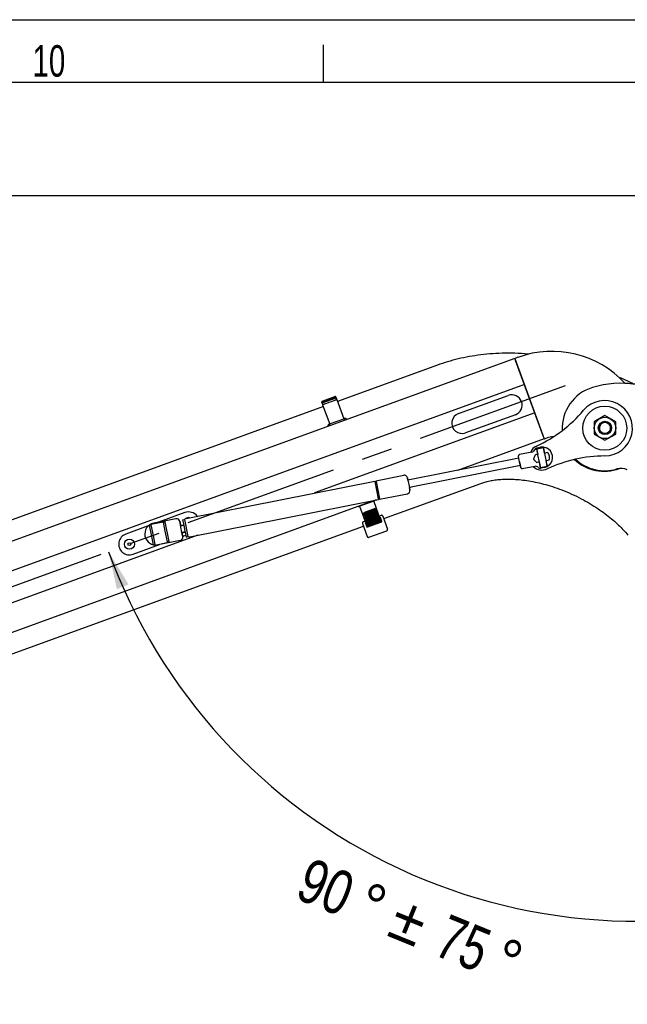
# Model space of a CAD drawing. Extents: x 0 to 594, y 0 to 420.
# Tile 27 of 29: x 471 to 519, y 342 to 420. Entities that reach past the tile are written whole.
import ezdxf
from ezdxf.enums import TextEntityAlignment as Align

# ---------------------------------------------------------------- set-up
doc = ezdxf.new("R2010")
doc.units = 0
doc.header["$LTSCALE"] = 32.67
doc.linetypes.add('CENTER', pattern=[0.6, 0.375, -0.075, 0.075, -0.075])
doc.layers.get('0').update_dxf_attribs({"linetype": 'CONTINUOUS'})
for name, color, linetype in [('100-5506_L_DXF_CONTINUOUS_', 7, 'CONTINUOUS'), ('100-5506_R_DXF_CONTINUOUS_', 7, 'CONTINUOUS'), ('100-5512-L_DXF_CONTINUOUS_', 7, 'CONTINUOUS'), ('100-5512-R_DXF_CONTINUOUS_', 7, 'CONTINUOUS'), ('100-5516_DXF_CONTINUOUS_LI', 7, 'CONTINUOUS'), ('100-5906_DXF_CONTINUOUS_LI', 7, 'CONTINUOUS'), ('100-5914_DXF_CONTINUOUS_LI', 7, 'CONTINUOUS'), ('100-5954_G_DXF_CONTINUOUS_', 7, 'CONTINUOUS'), ('100-9010_DXF_CONTINUOUS_LI', 7, 'CONTINUOUS'), ('100-9011_DXF_CONTINUOUS_LI', 7, 'CONTINUOUS'), ('102118-REF_DXF_CONTINUOUS_', 7, 'CONTINUOUS'), ('102683_DXF_AXIS', 7, 'CONTINUOUS'), ('102683_DXF_CONTINUOUS_LINE', 7, 'CONTINUOUS'), ('102727_DXF_CONTINUOUS_LINE', 7, 'CONTINUOUS'), ('102728_DXF_CONTINUOUS_LINE', 7, 'CONTINUOUS'), ('104080_2D_DXF_DIMENSION', 7, 'CONTINUOUS'), ('104080_2D_DXF_FORMAT', 7, 'CONTINUOUS'), ('104420_DXF_CONTINUOUS_LINE', 7, 'CONTINUOUS'), ('135584_DXF_CONTINUOUS_LINE', 7, 'CONTINUOUS'), ('136185_DXF_CONTINUOUS_LINE', 7, 'CONTINUOUS'), ('STAB_K4-D4_DXF_CONTINUOUS_', 7, 'CONTINUOUS')]:
    doc.layers.add(name, color=color, linetype=linetype)
doc.styles.get("Standard").update_dxf_attribs({"font": 'txt', "width": 0.7})
doc.styles.add('TEXTSTYLE_3', font='gdt', dxfattribs={"width": 0.7})
doc.dimstyles.new('DIMSTYLE_2', dxfattribs={"dimtxt": 3.5, "dimasz": 3, "dimexe": 1.5, "dimexo": 1, "dimgap": 1.75, "dimtad": 1, "dimdec": 1, "dimlfac": 10, "dimtxsty": 'STANDARD', "dimblk": '_ARROW_FILLED', "dimblk1": '_ARROW_FILLED', "dimblk2": '_ARROW_FILLED', "dimcen": 0.09, "dimazin": 3, "dimtol": 1, "dimtp": 75, "dimtm": 75, "dimtfac": 1, "dimtdec": 1, "dimtofl": 0, "dimtmove": 0, "dimatfit": 3, "dimtolj": 1})

# ---------------------------------------------------------------- blocks, each defined once
blk = doc.blocks.new('*D2')
at = {"layer": '104080_2D_DXF_DIMENSION', "color": 2, "linetype": 'CONTINUOUS'}
for start, end in [(200, 245), (245, 290)]:
    blk.add_arc((519.849, 392.994), 44.607, start, end, dxfattribs=at)
for points in [[(479.516, 375.141), (477.932, 377.738), (478.588, 374.768)], [(532.408, 349.671), (535.105, 351.077), (532.098, 350.622)]]:
    blk.add_solid(points, dxfattribs=at)
for s, width, p in [('90', 0.785714, (494.511, 349.488)), ('75', 0.75, (505.427, 345.028))]:
    blk.add_text(s, height=3.5, rotation=-22.22398, dxfattribs=dict(at, width=width)).set_placement(p, align=Align.CENTER)
at = {"layer": '104080_2D_DXF_DIMENSION', "color": 2, "linetype": 'CONTINUOUS', "style": 'TEXTSTYLE_3'}
for s, p in [('`', (501.107, 346.794)), ('~', (498.137, 348.007)), ('~', (508.937, 343.594))]:
    blk.add_text(s, height=3.5, rotation=-22.22398, dxfattribs=at).set_placement(p, align=Align.CENTER)
blk = doc.blocks.new('_ARROW_FILLED')
at = {"color": 0, "linetype": 'BYBLOCK'}
blk.add_solid([(0, 0), (-1, 0.167), (-1, -0.167)], dxfattribs=at)

msp = doc.modelspace()

# ---------------------------------------------------------------- linework, layer by layer
at = {"layer": '100-5506_L_DXF_CONTINUOUS_', "color": 7, "linetype": 'CONTINUOUS'}
for p, q in [((510.417, 393.18), (510.194, 393.099)), ((512.52, 386.709), (512.742, 386.79))]:
    msp.add_line(p, q, dxfattribs=at)
for centre, radius, start, end in [((513.121, 385.749), 7.907, 42.66503, 110), ((513.121, 385.749), 1.107, 85.35798, 110), ((517.262, 387.53), 3.4, 226.48731, 290.79701)]:
    msp.add_arc(centre, radius, start, end, dxfattribs=at)
at = {"layer": '100-5506_R_DXF_CONTINUOUS_', "color": 7, "linetype": 'CONTINUOUS'}
for p, q in [((510.194, 393.099), (510.184, 393.088)), ((510.417, 393.18), (510.194, 393.099)), ((512.416, 386.957), (510.238, 392.94)), ((512.505, 386.711), (512.52, 386.709)), ((512.52, 386.709), (512.742, 386.79))]:
    msp.add_line(p, q, dxfattribs=at)
for centre, radius, start, end in [((513.121, 385.749), 7.907, 42.67397, 110), ((513.121, 385.749), 1.107, 85.3621, 110), ((517.262, 387.53), 3.4, 226.4943, 290.73115)]:
    msp.add_arc(centre, radius, start, end, dxfattribs=at)
at = {"layer": '100-5512-L_DXF_CONTINUOUS_', "color": 7, "linetype": 'CONTINUOUS'}
msp.add_arc((518.606, 383.231), 7.885, 56.67839, 87.62725, dxfattribs=at)
at = {"layer": '100-5512-R_DXF_CONTINUOUS_', "color": 7, "linetype": 'CONTINUOUS'}
for centre, radius, start, end in [((518.606, 383.231), 7.885, 56.67841, 106.72685), ((517.309, 387.547), 3.377, 106.72685, 183.13389), ((517.309, 387.547), 3.377, 226.86077, 286.72685), ((518.606, 383.231), 1.13, 64.0324, 106.72685)]:
    msp.add_arc(centre, radius, start, end, dxfattribs=at)
at = {"layer": '100-5516_DXF_CONTINUOUS_LI', "color": 7, "linetype": 'CONTINUOUS'}
for centre, radius, start, end in [((517.309, 387.547), 2.2, 270.38397, 139.61603), ((507.251, 396.102), 11.004, 295, 319.61603), ((512.324, 385.223), 1, 115, 155.75817), ((517.397, 374.344), 11.004, 90.38397, 115), ((512.324, 385.223), 1, 226.68866, 295)]:
    msp.add_arc(centre, radius, start, end, dxfattribs=at)
at = {"layer": '100-5906_DXF_CONTINUOUS_LI', "color": 7, "linetype": 'CONTINUOUS'}
for radius in [0.5, 0.45]:
    msp.add_circle((517.328, 387.57), radius, dxfattribs=at)
at = {"layer": '100-5906_DXF_CONTINUOUS_LI', "color": 2, "linetype": 'CONTINUOUS'}
msp.add_arc((517.328, 387.57), 0.446, 255, 195, dxfattribs=at)
at = {"layer": '100-5914_DXF_CONTINUOUS_LI', "color": 7, "linetype": 'CONTINUOUS'}
for p, q in [((483.991, 380.848), (481.901, 380.087)), ((481.083, 379.79), (479.292, 379.138)), ((483.811, 378.973), (484.049, 379.06)), ((479.874, 377.54), (481.963, 378.301))]:
    msp.add_line(p, q, dxfattribs=at)
for centre, start, end in [((484.281, 380.049), 36.90851, 110), ((479.583, 378.339), 110, 290)]:
    msp.add_arc(centre, 0.85, start, end, dxfattribs=at)
at = {"layer": '100-5954_G_DXF_CONTINUOUS_', "color": 7, "linetype": 'CONTINUOUS'}
for p, q in [((505.708, 388.719), (509.655, 390.155)), ((510.215, 388.617), (506.268, 387.181))]:
    msp.add_line(p, q, dxfattribs=at)
for centre, start, end in [((509.935, 389.386), 290, 110), ((505.988, 387.95), 110, 290)]:
    msp.add_arc(centre, 0.818, start, end, dxfattribs=at)
at = {"layer": '100-9010_DXF_CONTINUOUS_LI', "color": 7, "linetype": 'CONTINUOUS'}
for p, q in [((496.046, 389.828), (496.607, 388.289)), ((494.919, 389.417), (495.479, 387.879)), ((496.654, 388.306), (495.432, 387.861)), ((496.649, 388.172), (496.65, 388.169)), ((495.523, 387.759), (495.522, 387.761)), ((498.295, 380.162), (498.138, 380.105)), ((498.428, 379.694), (499.608, 380.123)), ((499.365, 380.126), (498.613, 379.853)), ((499.566, 380.625), (499.409, 380.568)), ((499.477, 380.488), (499.443, 380.475)), ((499.477, 380.488), (499.598, 380.153)), ((499.477, 380.488), (499.498, 380.422)), ((499.59, 380.117), (499.578, 380.149)), ((499.613, 380.113), (499.606, 380.131)), ((499.613, 380.113), (499.608, 380.123)), ((499.694, 380.565), (500.069, 379.535)), ((498.078, 379.977), (498.453, 378.947)), ((498.329, 380.07), (498.294, 380.057)), ((498.294, 380.057), (498.417, 379.723)), ((498.294, 380.057), (498.321, 379.994)), ((498.432, 379.683), (498.428, 379.694)), ((498.446, 379.7), (498.435, 379.733)), ((498.449, 379.724), (498.45, 379.724)), ((498.582, 378.886), (500.01, 379.406)), ((498.583, 379.788), (498.595, 379.755)), ((499.375, 380.099), (498.623, 379.826)), ((499.441, 380.063), (499.429, 380.096)), ((498.453, 378.947), (498.456, 378.939))]:
    msp.add_line(p, q, dxfattribs=at)
for points in [[(496.046, 389.828), (496.045, 389.832), (496.043, 389.836), (496.041, 389.839), (496.038, 389.843), (496.035, 389.846), (496.032, 389.849), (496.028, 389.852), (496.024, 389.854), (496.02, 389.856), (496.016, 389.858), (496.014, 389.859)], [(494.924, 389.462), (494.923, 389.461), (494.921, 389.457), (494.919, 389.453), (494.918, 389.448), (494.917, 389.444), (494.916, 389.439), (494.916, 389.435), (494.916, 389.43), (494.917, 389.426), (494.918, 389.422), (494.919, 389.417)], [(496.838, 388.238), (496.836, 388.241), (496.831, 388.25), (496.826, 388.259), (496.819, 388.267), (496.812, 388.274), (496.805, 388.282), (496.797, 388.288), (496.788, 388.294), (496.779, 388.299), (496.769, 388.304), (496.759, 388.308), (496.749, 388.311), (496.738, 388.313), (496.727, 388.315), (496.716, 388.316), (496.705, 388.316), (496.694, 388.315), (496.682, 388.314), (496.671, 388.311), (496.66, 388.308), (496.654, 388.306)], [(495.432, 387.861), (495.425, 387.859), (495.415, 387.854), (495.405, 387.849), (495.395, 387.843), (495.386, 387.836), (495.378, 387.829), (495.37, 387.821), (495.363, 387.813), (495.356, 387.804), (495.35, 387.795), (495.345, 387.786), (495.341, 387.776), (495.337, 387.766), (495.334, 387.756), (495.332, 387.746), (495.331, 387.735), (495.33, 387.725), (495.331, 387.715), (495.332, 387.704), (495.334, 387.694), (495.335, 387.691)], [(499.429, 380.096), (499.428, 380.097), (499.427, 380.101), (499.424, 380.105), (499.422, 380.109), (499.419, 380.113), (499.416, 380.116), (499.412, 380.119), (499.408, 380.122), (499.404, 380.124), (499.4, 380.126), (499.395, 380.127), (499.391, 380.128), (499.386, 380.129), (499.381, 380.129), (499.377, 380.129), (499.372, 380.128), (499.368, 380.127), (499.365, 380.126)], [(499.694, 380.565), (499.692, 380.572), (499.688, 380.579), (499.684, 380.586), (499.68, 380.592), (499.674, 380.598), (499.669, 380.604), (499.663, 380.609), (499.657, 380.614), (499.65, 380.618), (499.643, 380.622), (499.635, 380.625), (499.628, 380.627), (499.62, 380.629), (499.612, 380.63), (499.605, 380.631), (499.597, 380.631), (499.589, 380.63), (499.581, 380.629), (499.574, 380.627), (499.566, 380.625)], [(499.571, 380.131), (499.571, 380.132), (499.571, 380.132), (499.572, 380.132), (499.573, 380.133), (499.574, 380.134), (499.575, 380.135), (499.577, 380.137), (499.579, 380.138), (499.581, 380.14), (499.582, 380.14)], [(498.138, 380.105), (498.131, 380.102), (498.124, 380.099), (498.117, 380.095), (498.111, 380.09), (498.105, 380.085), (498.099, 380.08), (498.094, 380.074), (498.089, 380.067), (498.085, 380.061), (498.082, 380.053), (498.079, 380.046), (498.076, 380.039), (498.074, 380.031), (498.073, 380.023), (498.072, 380.015), (498.072, 380.007), (498.073, 379.999), (498.074, 379.992), (498.076, 379.984), (498.078, 379.977)], [(498.438, 379.724), (498.439, 379.724), (498.442, 379.724), (498.444, 379.724), (498.446, 379.724), (498.448, 379.724), (498.449, 379.724)], [(498.613, 379.853), (498.61, 379.852), (498.606, 379.85), (498.602, 379.847), (498.599, 379.845), (498.595, 379.841), (498.592, 379.838), (498.589, 379.834), (498.587, 379.83), (498.585, 379.826), (498.583, 379.822), (498.582, 379.817), (498.581, 379.813), (498.58, 379.808), (498.58, 379.803), (498.581, 379.799), (498.582, 379.794), (498.583, 379.79), (498.583, 379.788)], [(500.01, 379.406), (500.012, 379.406), (500.019, 379.409), (500.026, 379.413), (500.033, 379.418), (500.039, 379.422), (500.045, 379.428), (500.051, 379.434), (500.056, 379.44), (500.061, 379.447), (500.065, 379.454), (500.068, 379.462), (500.071, 379.469), (500.073, 379.477), (500.074, 379.486), (500.075, 379.494), (500.076, 379.502), (500.075, 379.511), (500.074, 379.519), (500.072, 379.527), (500.069, 379.535)], [(498.456, 378.939), (498.46, 378.932), (498.465, 378.924), (498.47, 378.918), (498.475, 378.911), (498.481, 378.905), (498.488, 378.9), (498.495, 378.895), (498.502, 378.891), (498.509, 378.888), (498.517, 378.885), (498.525, 378.883), (498.533, 378.881), (498.541, 378.88), (498.55, 378.88), (498.558, 378.88), (498.566, 378.881), (498.574, 378.883), (498.582, 378.886)]]:
    msp.add_lwpolyline(points, dxfattribs=at)
for centre, radius, start, end in [((502.357, 381.143), 2.932, 199.74587, 200.2067), ((494.931, 378.439), 3.716, 20.02805, 20.2214)]:
    msp.add_arc(centre, radius, start, end, dxfattribs=at)
for points, knots in [([(496.655, 388.247), (496.652, 388.242), (496.64, 388.219), (496.642, 388.191), (496.649, 388.172)], [0, 0, 0, 0, 0.218342, 1, 1, 1, 1]), ([(495.522, 387.761), (495.519, 387.768), (495.508, 387.79), (495.487, 387.811), (495.469, 387.815)], [0, 0, 0, 0, 0.266652, 1, 1, 1, 1]), ([(499.498, 380.422), (499.507, 380.394), (499.535, 380.303), (499.562, 380.212), (499.578, 380.149)], [0, 0, 0, 0, 0.317237, 1, 1, 1, 1]), ([(498.321, 379.994), (498.332, 379.966), (498.369, 379.879), (498.407, 379.791), (498.435, 379.733)], [0, 0, 0, 0, 0.317237, 1, 1, 1, 1]), ([(498.422, 379.711), (498.423, 379.708), (498.426, 379.699), (498.43, 379.689), (498.432, 379.683)], [0, 0, 0, 0, 0.323308, 1, 1, 1, 1]), ([(498.623, 379.826), (498.61, 379.821), (498.588, 379.797), (498.604, 379.768), (498.615, 379.762)], [0, 0, 0, 0, 0.512122, 1, 1, 1, 1]), ([(499.421, 380.055), (499.426, 380.067), (499.419, 380.1), (499.387, 380.104), (499.375, 380.099)], [0, 0, 0, 0, 0.487879, 1, 1, 1, 1])]:
    msp.add_open_spline(points, degree=3, knots=knots, dxfattribs=at)
at = {"layer": '100-9011_DXF_CONTINUOUS_LI', "color": 7, "linetype": 'CONTINUOUS'}
for p, q in [((494.867, 389.591), (494.853, 389.629)), ((494.882, 389.54), (494.853, 389.629)), ((494.867, 389.591), (494.876, 389.565)), ((494.876, 389.565), (495.985, 389.968)), ((494.876, 389.564), (494.876, 389.565)), ((494.897, 389.499), (494.876, 389.564)), ((494.882, 389.54), (494.898, 389.497)), ((494.883, 389.539), (494.883, 389.537)), ((494.884, 389.692), (494.92, 389.705)), ((494.897, 389.654), (495.911, 390.023)), ((494.898, 389.497), (494.897, 389.499)), ((494.898, 389.497), (494.899, 389.493)), ((494.898, 389.497), (494.917, 389.445)), ((494.921, 389.705), (495.86, 390.047)), ((494.921, 389.704), (495.861, 390.046)), ((494.921, 389.705), (494.921, 389.705)), ((494.934, 389.667), (494.921, 389.704)), ((494.922, 389.702), (495.861, 390.044)), ((494.922, 389.701), (495.862, 390.043)), ((494.923, 389.699), (495.862, 390.041)), ((494.923, 389.698), (495.863, 390.04)), ((494.924, 389.696), (495.863, 390.038)), ((494.924, 389.695), (495.864, 390.037)), ((494.925, 389.693), (495.865, 390.035)), ((494.925, 389.692), (495.865, 390.034)), ((494.926, 389.69), (495.866, 390.032)), ((495.866, 390.031), (494.927, 389.689)), ((494.927, 389.687), (495.867, 390.029)), ((494.928, 389.686), (495.867, 390.028)), ((494.928, 389.684), (495.868, 390.026)), ((494.929, 389.683), (495.868, 390.025)), ((494.929, 389.681), (495.869, 390.023)), ((494.93, 389.68), (495.87, 390.022)), ((494.93, 389.678), (495.87, 390.02)), ((494.931, 389.676), (495.871, 390.019)), ((494.932, 389.675), (495.871, 390.017)), ((494.932, 389.673), (495.872, 390.015)), ((494.933, 389.672), (495.872, 390.014)), ((494.933, 389.67), (495.873, 390.012)), ((494.934, 389.669), (495.873, 390.011)), ((495.094, 389.485), (495.153, 389.506)), ((495.153, 389.506), (495.261, 389.544)), ((495.261, 389.544), (495.438, 389.608)), ((495.438, 389.608), (495.615, 389.672)), ((495.615, 389.672), (495.763, 389.727)), ((495.763, 389.727), (495.845, 389.758)), ((495.845, 389.758), (495.891, 389.776)), ((495.86, 390.047), (495.897, 390.061)), ((495.86, 390.047), (495.86, 390.047)), ((495.861, 390.046), (495.874, 390.009)), ((495.891, 389.776), (495.918, 389.786)), ((495.918, 389.786), (495.933, 389.792)), ((495.933, 389.792), (495.943, 389.796)), ((495.943, 389.796), (495.95, 389.799)), ((495.95, 389.799), (495.955, 389.801)), ((495.955, 389.801), (495.958, 389.802)), ((495.958, 389.802), (495.961, 389.803)), ((495.96, 390.032), (495.975, 389.994)), ((495.96, 390.032), (495.996, 389.945)), ((495.961, 389.803), (495.963, 389.804)), ((495.963, 389.804), (495.966, 389.805)), ((495.975, 389.994), (495.985, 389.968)), ((495.985, 389.967), (495.985, 389.968)), ((495.985, 389.967), (496.01, 389.905)), ((495.996, 389.945), (496.031, 389.85)), ((495.996, 389.945), (495.997, 389.942)), ((496.01, 389.905), (496.011, 389.902)), ((494.899, 389.493), (494.901, 389.489)), ((494.997, 389.453), (495, 389.453)), ((495, 389.453), (495.002, 389.454)), ((495.002, 389.454), (495.006, 389.455)), ((495.006, 389.455), (495.011, 389.457)), ((495.011, 389.457), (495.017, 389.459)), ((495.017, 389.459), (495.026, 389.462)), ((495.026, 389.462), (495.039, 389.466)), ((495.039, 389.466), (495.058, 389.473)), ((495.058, 389.473), (495.094, 389.485)), ((497.806, 381.349), (499.021, 381.791)), ((499.575, 380.111), (498.97, 381.773)), ((497.857, 381.367), (498.462, 379.706)), ((499.092, 381.169), (498.152, 380.827)), ((498.171, 380.776), (499.11, 381.118)), ((498.189, 380.725), (499.129, 381.067)), ((498.208, 380.674), (499.147, 381.016)), ((498.226, 380.623), (499.166, 380.965)), ((498.245, 380.572), (499.185, 380.914)), ((499.092, 381.169), (499.488, 380.08)), ((498.152, 380.827), (498.548, 379.738)), ((498.263, 380.521), (499.203, 380.863)), ((498.282, 380.47), (499.222, 380.812)), ((498.301, 380.419), (499.24, 380.761)), ((498.319, 380.368), (499.259, 380.71)), ((498.338, 380.317), (499.277, 380.659)), ((498.357, 380.264), (499.296, 380.606)), ((498.375, 380.213), (499.315, 380.555)), ((498.393, 380.164), (499.333, 380.506)), ((498.411, 380.116), (499.35, 380.458)), ((498.428, 380.07), (499.367, 380.412)), ((498.444, 380.025), (499.383, 380.367)), ((498.459, 379.983), (499.399, 380.325)), ((498.474, 379.941), (499.414, 380.283)), ((498.489, 379.902), (499.428, 380.244)), ((498.502, 379.864), (499.442, 380.206)), ((498.515, 379.828), (499.455, 380.17)), ((499.414, 380.117), (499.467, 380.136)), ((498.528, 379.794), (498.581, 379.814)), ((498.54, 379.762), (498.587, 379.779)), ((499.432, 380.087), (499.479, 380.104))]:
    msp.add_line(p, q, dxfattribs=at)
for points in [[(494.884, 389.692), (494.881, 389.691), (494.878, 389.689), (494.874, 389.687), (494.871, 389.685), (494.868, 389.683), (494.865, 389.68), (494.863, 389.677), (494.86, 389.674), (494.858, 389.671), (494.856, 389.667), (494.854, 389.664), (494.853, 389.66), (494.852, 389.656), (494.851, 389.652), (494.851, 389.648), (494.851, 389.644), (494.851, 389.64), (494.851, 389.636), (494.852, 389.632), (494.853, 389.629)], [(495.96, 390.032), (495.959, 390.036), (495.957, 390.04), (495.954, 390.043), (495.951, 390.047), (495.948, 390.05), (495.945, 390.053), (495.941, 390.056), (495.937, 390.058), (495.933, 390.06), (495.929, 390.061), (495.925, 390.063), (495.921, 390.063), (495.916, 390.064), (495.912, 390.064), (495.908, 390.063), (495.903, 390.063), (495.899, 390.061), (495.897, 390.061)], [(495.966, 389.805), (495.967, 389.806), (495.968, 389.806), (495.969, 389.807), (495.97, 389.807), (495.971, 389.808), (495.972, 389.808), (495.974, 389.809), (495.975, 389.809), (495.976, 389.81), (495.978, 389.811), (495.979, 389.812), (495.981, 389.813), (495.983, 389.815), (495.986, 389.816), (495.988, 389.818), (495.99, 389.82), (495.993, 389.822), (495.995, 389.825), (495.997, 389.827), (496, 389.83), (496.002, 389.833), (496.004, 389.836), (496.006, 389.839), (496.008, 389.842), (496.009, 389.846), (496.011, 389.85), (496.012, 389.854), (496.013, 389.857), (496.014, 389.862), (496.015, 389.866), (496.016, 389.87), (496.016, 389.874), (496.016, 389.879), (496.016, 389.883), (496.015, 389.888), (496.014, 389.893), (496.013, 389.897), (496.011, 389.902)], [(494.901, 389.489), (494.903, 389.485), (494.906, 389.481), (494.908, 389.478), (494.911, 389.474), (494.914, 389.471), (494.917, 389.468), (494.92, 389.466), (494.923, 389.463), (494.926, 389.461), (494.929, 389.459), (494.933, 389.457), (494.936, 389.455), (494.94, 389.453), (494.943, 389.452), (494.947, 389.451), (494.95, 389.45), (494.954, 389.449), (494.957, 389.448), (494.96, 389.448), (494.964, 389.448), (494.967, 389.448), (494.97, 389.448), (494.973, 389.448), (494.976, 389.448), (494.978, 389.448), (494.98, 389.448), (494.982, 389.449), (494.984, 389.449), (494.985, 389.449), (494.987, 389.45), (494.988, 389.45), (494.989, 389.45), (494.99, 389.45), (494.991, 389.451), (494.992, 389.451), (494.993, 389.451), (494.994, 389.452), (494.995, 389.452), (494.997, 389.453)], [(499.021, 381.791), (499.025, 381.793), (499.035, 381.797), (499.044, 381.802), (499.053, 381.807), (499.055, 381.808)], [(497.769, 381.34), (497.772, 381.34), (497.782, 381.342), (497.793, 381.345), (497.803, 381.348), (497.806, 381.349)]]:
    msp.add_lwpolyline(points, dxfattribs=at)
for points, knots in [([(494.897, 389.654), (494.884, 389.649), (494.864, 389.628), (494.864, 389.601), (494.867, 389.591)], [0, 0, 0, 0, 0.557324, 1, 1, 1, 1]), ([(495.985, 389.967), (495.986, 389.966), (495.98, 389.965), (495.974, 389.961), (495.96, 389.956), (495.942, 389.949), (495.919, 389.94), (495.879, 389.925), (495.819, 389.902), (495.737, 389.871), (495.642, 389.836), (495.54, 389.798), (495.433, 389.759), (495.326, 389.721), (495.223, 389.684), (495.128, 389.65), (495.045, 389.62), (494.985, 389.599), (494.944, 389.585), (494.921, 389.577), (494.903, 389.571), (494.888, 389.566), (494.882, 389.566), (494.877, 389.563), (494.876, 389.564)], [0, 0, 0, 0, 0.002482, 0.009713, 0.021631, 0.038147, 0.059141, 0.084378, 0.146523, 0.222295, 0.308702, 0.402484, 0.5, 0.597516, 0.691298, 0.777705, 0.853477, 0.915622, 0.940859, 0.961853, 0.978369, 0.990287, 0.997518, 1, 1, 1, 1]), ([(495.975, 389.994), (495.97, 390.004), (495.953, 390.025), (495.924, 390.028), (495.911, 390.023)], [0, 0, 0, 0, 0.442676, 1, 1, 1, 1])]:
    msp.add_open_spline(points, degree=3, knots=knots, dxfattribs=at)
at = {"layer": '102118-REF_DXF_CONTINUOUS_', "color": 7, "linetype": 'CONTINUOUS'}
for p, q in [((511.536, 385.658), (510.544, 385.461)), ((511.75, 385.826), (511.771, 385.871)), ((511.889, 385.976), (511.895, 385.947)), ((511.895, 385.947), (511.991, 385.463)), ((511.899, 385.926), (512.448, 386.035)), ((511.913, 385.906), (512.443, 386.011)), ((511.923, 385.854), (511.913, 385.906)), ((511.914, 385.98), (512.189, 386.034)), ((511.939, 385.776), (511.923, 385.854)), ((512.006, 385.437), (511.939, 385.776)), ((512.443, 386.011), (512.453, 385.96)), ((512.447, 386.041), (512.446, 386.045)), ((512.458, 385.984), (512.447, 386.041)), ((512.453, 385.96), (512.641, 385.009)), ((512.54, 385.572), (512.458, 385.984)), ((512.785, 385.62), (512.54, 385.572)), ((510.5, 385.167), (501.688, 383.419)), ((510.505, 385.143), (510.465, 385.344)), ((510.466, 385.34), (510.468, 385.328)), ((510.558, 384.873), (510.505, 385.143)), ((510.558, 384.873), (510.651, 384.405)), ((510.625, 384.538), (510.558, 384.873)), ((511.647, 385.089), (511.647, 385.088)), ((511.828, 385.43), (511.783, 385.421)), ((511.991, 385.463), (511.828, 385.43)), ((511.9, 384.833), (511.945, 384.842)), ((511.945, 384.842), (512.107, 384.874)), ((511.996, 385.437), (511.991, 385.463)), ((512.122, 384.85), (512.006, 385.437)), ((512.108, 384.874), (512.102, 384.9)), ((512.107, 384.874), (512.128, 384.77)), ((512.19, 384.508), (512.122, 384.85)), ((512.54, 385.572), (512.545, 385.546)), ((512.641, 385.009), (512.715, 384.64)), ((512.652, 385.009), (512.657, 384.983)), ((512.657, 384.983), (512.686, 384.989)), ((512.716, 384.682), (512.657, 384.983)), ((512.686, 384.989), (512.901, 385.032)), ((513.163, 385.362), (513.158, 385.388)), ((510.617, 384.578), (501.805, 382.83)), ((510.651, 384.404), (510.625, 384.538)), ((510.651, 384.404), (510.652, 384.402)), ((510.652, 384.402), (510.651, 384.404)), ((511.762, 384.52), (510.769, 384.323)), ((512.023, 384.447), (512.06, 384.413)), ((512.128, 384.77), (512.185, 384.482)), ((512.185, 384.482), (512.21, 384.361)), ((512.205, 384.435), (512.19, 384.508)), ((512.749, 384.52), (512.2, 384.411)), ((512.205, 384.435), (512.735, 384.54)), ((512.508, 384.422), (512.234, 384.367)), ((512.715, 384.64), (512.735, 384.54)), ((512.75, 384.514), (512.716, 384.682)), ((512.751, 384.51), (512.75, 384.514))]:
    msp.add_line(p, q, dxfattribs=at)
for centre, radius, start, end in [((511.478, 385.953), 0.301, 281.22013, 334.95175), ((511.952, 385.786), 0.2, 108.40095, 154.95175), ((511.944, 385.802), 0.02, 191.22013, 251.30486), ((512.35, 385.217), 0.833, 83.3358, 101.16718), ((512.352, 385.38), 0.672, 77.11989, 81.89043), ((512.454, 385.903), 0.02, 310.60318, 4.66698), ((512.349, 385.228), 0.825, 11.21992, 66.14031), ((510.563, 385.363), 0.1, 101.22013, 191.22013), ((512.349, 385.228), 0.825, 316.2883, 9.32413), ((510.75, 384.421), 0.1, 191.22013, 281.22013), ((511.82, 384.225), 0.301, 47.4885, 101.22013), ((512.196, 384.56), 0.2, 227.4885, 274.0393), ((512.194, 384.543), 0.02, 131.13529, 184.2615), ((512.346, 385.238), 0.832, 281.25799, 297.12234), ((512.704, 384.644), 0.02, 17.7732, 71.83689), ((512.348, 385.233), 0.827, 297.16084, 299.16003), ((512.4, 385.105), 0.691, 300.57344, 300.76714), ((512.406, 385.094), 0.678, 300.75699, 303.99738), ((512.419, 385.075), 0.655, 304.00444, 305.75328)]:
    msp.add_arc(centre, radius, start, end, dxfattribs=at)
for points in [[(511.914, 385.98), (511.906, 385.978), (511.898, 385.976), (511.89, 385.972)], [(512.924, 385.342), (512.904, 385.444), (512.854, 385.543), (512.785, 385.62)], [(512.014, 385.397), (512.004, 385.407), (511.999, 385.423), (511.996, 385.437)], [(512.633, 385.049), (512.644, 385.039), (512.649, 385.023), (512.652, 385.009)], [(512.901, 385.032), (512.936, 385.129), (512.944, 385.24), (512.924, 385.342)], [(512.209, 384.364), (512.215, 384.364), (512.22, 384.365), (512.226, 384.366)]]:
    msp.add_open_spline(points, degree=3, dxfattribs=at)
for points, knots in [([(512.447, 386.041), (512.468, 386.039), (512.548, 386.029), (512.627, 386.007), (512.682, 385.982)], [0, 0, 0, 0, 0.258984, 1, 1, 1, 1]), ([(511.783, 385.421), (511.774, 385.393), (511.755, 385.336), (511.727, 385.266), (511.704, 385.211), (511.685, 385.17), (511.67, 385.136), (511.657, 385.109), (511.652, 385.095), (511.647, 385.089)], [0, 0, 0, 0, 0.250012, 0.50004, 0.625062, 0.750085, 0.875103, 0.9376, 1, 1, 1, 1]), ([(511.647, 385.088), (511.654, 385.085), (511.664, 385.074), (511.686, 385.054), (511.714, 385.028), (511.746, 384.997), (511.789, 384.955), (511.841, 384.901), (511.881, 384.856), (511.9, 384.833)], [0, 0, 0, 0, 0.0624, 0.124897, 0.249915, 0.374938, 0.49996, 0.749988, 1, 1, 1, 1]), ([(512.102, 384.9), (512.1, 384.91), (512.099, 384.925), (512.102, 384.94), (512.104, 384.944)], [0, 0, 0, 0, 0.728358, 1, 1, 1, 1]), ([(512.545, 385.546), (512.547, 385.536), (512.548, 385.52), (512.545, 385.505), (512.544, 385.502)], [0, 0, 0, 0, 0.728136, 1, 1, 1, 1]), ([(512.226, 384.366), (512.227, 384.366), (512.23, 384.367), (512.232, 384.367), (512.234, 384.368)], [0, 0, 0, 0, 0.498397, 1, 1, 1, 1]), ([(512.945, 384.658), (512.931, 384.644), (512.873, 384.588), (512.805, 384.542), (512.75, 384.514)], [0, 0, 0, 0, 0.241027, 1, 1, 1, 1])]:
    msp.add_open_spline(points, degree=3, knots=knots, dxfattribs=at)
at = {"layer": '102683_DXF_AXIS', "color": 7, "linetype": 'CENTER'}
msp.add_line((514.164, 390.925), (379.161, 341.788), dxfattribs=at)
at = {"layer": '102683_DXF_CONTINUOUS_LINE', "color": 7, "linetype": 'CONTINUOUS'}
for p, q in [((510.182, 393.094), (384.733, 347.435)), ((510.182, 393.094), (512.507, 386.704)), ((510.934, 391.027), (385.485, 345.367)), ((511.755, 388.772), (494.261, 382.404)), ((512.507, 386.704), (505.628, 384.201)), ((501.934, 382.856), (501.808, 382.81)), ((499.164, 381.848), (416.394, 351.722)), ((499.431, 381.945), (499.336, 381.91)), ((485.026, 379.043), (386.306, 343.112))]:
    msp.add_line(p, q, dxfattribs=at)
at = {"layer": '102727_DXF_CONTINUOUS_LINE', "color": 7, "linetype": 'CONTINUOUS'}
msp.add_circle((517.309, 387.547), 1.75, dxfattribs=at)
at = {"layer": '102728_DXF_CONTINUOUS_LINE', "color": 7, "linetype": 'CONTINUOUS'}
for p, q in [((517.328, 388.552), (516.478, 388.061)), ((516.478, 388.061), (516.478, 387.08)), ((518.178, 388.061), (517.328, 388.552)), ((518.178, 387.08), (518.178, 388.061)), ((516.478, 387.08), (517.328, 386.589)), ((517.328, 386.589), (518.178, 387.08))]:
    msp.add_line(p, q, dxfattribs=at)
for radius in [0.85, 0.53]:
    msp.add_circle((517.328, 387.57), radius, dxfattribs=at)
at = {"layer": '104080_2D_DXF_FORMAT', "color": 7, "linetype": 'CONTINUOUS'}
for p, q in [((0, 420), (594, 420)), ((495, 415), (495, 418)), ((589, 415), (25, 415)), ((589, 415), (418.5, 415)), ((589, 406), (418.5, 406))]:
    msp.add_line(p, q, dxfattribs=at)
at = {"layer": '104420_DXF_CONTINUOUS_LINE', "color": 7, "linetype": 'CONTINUOUS'}
for p, q in [((504.043, 392.563), (496.103, 389.673)), ((494.975, 389.262), (451.937, 373.598)), ((499.767, 380.365), (507.464, 383.166)), ((455.602, 364.29), (498.151, 379.776))]:
    msp.add_line(p, q, dxfattribs=at)
for points in [[(511.271, 393.436), (511.241, 393.439), (510.974, 393.459), (510.71, 393.476), (510.447, 393.489), (510.186, 393.498), (509.928, 393.503), (509.672, 393.506), (509.418, 393.504), (509.166, 393.499), (508.917, 393.491), (508.67, 393.48), (508.426, 393.465), (508.184, 393.447), (507.944, 393.426), (507.706, 393.402), (507.471, 393.375), (507.239, 393.345), (507.009, 393.312), (506.781, 393.276), (506.556, 393.237), (506.333, 393.195), (506.113, 393.151), (505.895, 393.103), (505.679, 393.053), (505.465, 393.001), (505.254, 392.945), (505.044, 392.887), (504.837, 392.826), (504.632, 392.763), (504.429, 392.697), (504.228, 392.629), (504.043, 392.563)], [(519.604, 391.052), (519.467, 391.12), (519.186, 391.255), (518.903, 391.386), (518.619, 391.514), (518.455, 391.586)], [(507.464, 383.166), (507.538, 383.192), (507.622, 383.22), (507.709, 383.248), (507.799, 383.274), (507.891, 383.299), (507.985, 383.322), (508.082, 383.345), (508.181, 383.366), (508.283, 383.386), (508.387, 383.405), (508.494, 383.422), (508.603, 383.438), (508.714, 383.453), (508.828, 383.465), (508.945, 383.476), (509.064, 383.485), (509.185, 383.493), (509.308, 383.499), (509.434, 383.503), (509.562, 383.505), (509.693, 383.505), (509.825, 383.503), (509.96, 383.499), (510.097, 383.493), (510.237, 383.485), (510.379, 383.475), (510.524, 383.463), (510.671, 383.448), (510.822, 383.431), (510.974, 383.412), (511.13, 383.39), (511.288, 383.365), (511.449, 383.337), (511.612, 383.307), (511.776, 383.274), (511.943, 383.239), (512.112, 383.2), (512.282, 383.159), (512.455, 383.115), (512.629, 383.068), (512.805, 383.018), (512.983, 382.964), (513.163, 382.907), (513.345, 382.847), (513.53, 382.784), (513.717, 382.716), (513.907, 382.645), (514.098, 382.57), (514.291, 382.491), (514.485, 382.408), (514.678, 382.322), (514.871, 382.234), (515.063, 382.142), (515.251, 382.048), (515.436, 381.953), (515.618, 381.857), (515.794, 381.759), (515.966, 381.662), (516.133, 381.564), (516.295, 381.466), (516.454, 381.367), (516.607, 381.269), (516.757, 381.17), (516.904, 381.07), (517.046, 380.971), (517.186, 380.871), (517.322, 380.77), (517.455, 380.669), (517.586, 380.568), (517.713, 380.466), (517.837, 380.364), (517.958, 380.262), (518.075, 380.16), (518.189, 380.058), (518.3, 379.957), (518.407, 379.856), (518.51, 379.756), (518.61, 379.656), (518.707, 379.556), (518.801, 379.458), (518.892, 379.359), (518.98, 379.261), (519.065, 379.163), (519.147, 379.066)]]:
    msp.add_lwpolyline(points, dxfattribs=at)
at = {"layer": '135584_DXF_CONTINUOUS_LINE', "color": 7, "linetype": 'CONTINUOUS'}
for p, q in [((484.091, 380.387), (499.05, 383.354)), ((499.05, 383.354), (499.056, 383.323)), ((499.056, 383.323), (499.33, 381.943)), ((499.06, 383.305), (499.158, 383.325)), ((499.148, 383.374), (501.355, 383.812)), ((499.148, 383.374), (499.16, 383.314)), ((499.16, 383.314), (499.434, 381.933)), ((501.688, 383.42), (501.649, 383.615)), ((501.649, 383.615), (501.687, 383.42)), ((501.687, 383.42), (501.804, 382.83)), ((501.804, 382.83), (501.843, 382.634)), ((501.843, 382.634), (501.805, 382.829)), ((484.383, 378.916), (499.342, 381.883)), ((499.33, 381.943), (499.342, 381.883)), ((499.332, 381.932), (499.43, 381.952)), ((499.434, 381.933), (499.44, 381.903)), ((499.44, 381.903), (501.647, 382.34)), ((483.807, 380.28), (483.954, 380.309)), ((483.807, 380.28), (483.894, 379.838)), ((483.954, 380.309), (484.226, 378.936)), ((483.639, 379.839), (483.885, 379.887)), ((483.894, 379.838), (483.991, 379.348)), ((483.991, 379.348), (484.001, 379.299)), ((483.756, 379.25), (484.001, 379.299)), ((484.001, 379.299), (484.079, 378.906)), ((484.079, 378.906), (484.226, 378.936))]:
    msp.add_line(p, q, dxfattribs=at)
at = {"layer": '135584_DXF_CONTINUOUS_LINE', "color": 2, "linetype": 'CONTINUOUS'}
for p, q in [((483.649, 379.79), (483.894, 379.838)), ((483.746, 379.299), (483.992, 379.348))]:
    msp.add_line(p, q, dxfattribs=at)
at = {"layer": '135584_DXF_CONTINUOUS_LINE', "color": 7, "linetype": 'CONTINUOUS'}
for centre, start, end in [((501.404, 383.566), 11.22013, 101.22013), ((501.598, 382.586), 281.22013, 11.22013), ((484.14, 380.142), 101.22013, 138.09002), ((484.335, 379.161), 244.35023, 281.22013)]:
    msp.add_arc(centre, 0.25, start, end, dxfattribs=at)
at = {"layer": '136185_DXF_CONTINUOUS_LINE', "color": 7, "linetype": 'CONTINUOUS'}
for radius in [0.4, 0.115]:
    msp.add_circle((479.583, 378.339), radius, dxfattribs=at)
msp.add_arc((484.281, 380.049), 0.4, 78.30807, 125.56831, dxfattribs=at)
at = {"layer": 'STAB_K4-D4_DXF_CONTINUOUS_', "color": 7, "linetype": 'CONTINUOUS'}
for p, q in [((481.277, 379.927), (482.258, 380.122)), ((483.277, 380.36), (481.513, 380.01)), ((482.258, 380.122), (482.266, 380.078)), ((482.419, 380.101), (482.402, 380.187)), ((483.576, 380.16), (483.576, 380.16)), ((483.576, 380.16), (483.64, 379.839)), ((483.639, 379.839), (483.576, 380.16)), ((481.154, 379.85), (481.287, 379.876)), ((481.154, 379.85), (481.309, 379.07)), ((481.277, 379.927), (481.277, 379.928)), ((481.277, 379.928), (481.287, 379.876)), ((481.287, 379.876), (481.456, 379.023)), ((482.266, 380.078), (482.407, 379.366)), ((482.268, 380.071), (482.419, 380.101)), ((482.407, 379.366), (482.577, 378.512)), ((482.728, 378.542), (482.419, 380.101)), ((483.698, 379.544), (483.639, 379.839)), ((483.756, 379.25), (483.698, 379.544)), ((481.309, 379.07), (481.464, 378.291)), ((481.456, 379.023), (481.596, 378.317)), ((483.62, 378.63), (481.856, 378.28)), ((483.82, 378.928), (483.756, 379.25)), ((483.756, 379.25), (483.82, 378.929)), ((483.82, 378.929), (483.82, 378.928)), ((481.464, 378.291), (481.596, 378.317)), ((481.596, 378.317), (481.607, 378.266)), ((481.606, 378.267), (482.587, 378.461)), ((481.607, 378.266), (481.606, 378.267)), ((482.577, 378.512), (482.728, 378.542)), ((482.577, 378.512), (482.587, 378.461)), ((482.745, 378.456), (482.728, 378.542))]:
    msp.add_line(p, q, dxfattribs=at)
for centre, radius, start, end in [((483.326, 380.111), 0.254, 11.22013, 101.22013), ((483.326, 380.111), 0.254, 11.22013, 101.22013), ((481.685, 379.145), 0.882, 101.22013, 281.22013), ((481.685, 379.145), 0.882, 101.22013, 114.68284), ((483.571, 378.879), 0.254, 281.22013, 11.22013), ((483.571, 378.879), 0.254, 299.73765, 11.22013), ((481.685, 379.145), 0.882, 267.33778, 281.14137)]:
    msp.add_arc(centre, radius, start, end, dxfattribs=at)

# ---------------------------------------------------------------- texts
at = {"layer": '104080_2D_DXF_FORMAT', "color": 2, "linetype": 'CONTINUOUS', "insert": (471.891, 417.977), "char_height": 2.5, "width": 5.08929, "attachment_point": 1}
msp.add_mtext('10', dxfattribs=at)

# ---------------------------------------------------------------- dimensions: what is measured, and where the dimension line sits
at = {"layer": '104080_2D_DXF_DIMENSION', "color": 2, "linetype": 'CONTINUOUS'}
dim = msp.add_angular_dim_2l(base=(500.997, 352.566), line1=((479.29, 378.232), (478.871, 378.08)), line2=((534.611, 352.436), (534.763, 352.017)), dimstyle='DIMSTYLE_2', override={"dimtad": 2, "dimdec": 0}, dxfattribs=at)
dim.commit()
dim.dimension.update_dxf_attribs({"geometry": '*D2', "text_midpoint": (502.977, 351.701), "dimtype": 162})

doc.saveas('drawing.dxf')
